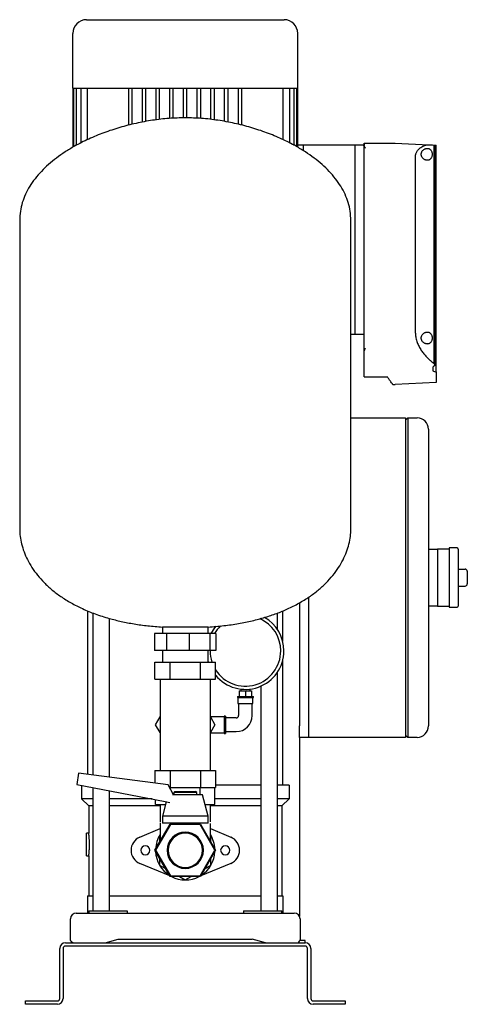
# Model space of a CAD drawing. Header units: millimetres. Extents: x 11 to 1241, y 11 to 874.
# Tile 3 of 3: x 849 to 1241, y 11 to 874. Entities that reach past the tile are written whole.
import ezdxf

# ---------------------------------------------------------------- set-up
doc = ezdxf.new("R2010")
doc.units = ezdxf.units.MM

msp = doc.modelspace()

# ---------------------------------------------------------------- linework, layer by layer
at = {"color": 7, "linetype": 'Continuous', "lineweight": 25}
for p, q in [((907.41, 873.59), (1080.41, 873.59)), ((895.41, 813.59), (895.41, 861.59)), ((1092.41, 813.59), (1092.41, 861.59)), ((895.41, 813.59), (895.41, 761.76)), ((895.41, 813.59), (1092.41, 813.59)), ((896.15, 813.59), (896.15, 762.21)), ((898.42, 813.59), (898.42, 763.43)), ((902.34, 813.59), (902.34, 765.42)), ((908.12, 813.59), (908.12, 768.36)), ((944.41, 781.11), (944.41, 813.59)), ((947.41, 781.88), (947.41, 813.59)), ((956.41, 783.78), (956.41, 813.59)), ((959.41, 784.33), (959.41, 813.59)), ((968.41, 785.77), (968.41, 813.59)), ((971.41, 786.1), (971.41, 813.59)), ((980.41, 787.07), (980.41, 813.59)), ((983.41, 787.19), (983.41, 813.59)), ((992.41, 787.54), (992.41, 813.59)), ((995.41, 787.54), (995.41, 813.59)), ((1004.41, 787.19), (1004.41, 813.59)), ((1007.41, 787.07), (1007.41, 813.59)), ((1016.41, 786.1), (1016.41, 813.59)), ((1019.41, 785.77), (1019.41, 813.59)), ((1028.41, 784.33), (1028.41, 813.59)), ((1031.41, 783.78), (1031.41, 813.59)), ((1040.41, 781.88), (1040.41, 813.59)), ((1043.41, 781.11), (1043.41, 813.59)), ((1079.7, 768.36), (1079.7, 813.59)), ((1085.48, 765.42), (1085.48, 813.59)), ((1089.39, 763.43), (1089.39, 813.59)), ((1091.66, 762.21), (1091.66, 813.59)), ((1092.41, 763.59), (1092.41, 813.59)), ((1092.41, 761.76), (1092.41, 763.59)), ((1097.41, 763.59), (1092.41, 763.59)), ((1097.41, 758.73), (1097.41, 763.59)), ((1142.71, 763.59), (1097.41, 763.59)), ((1142.71, 597.59), (1142.71, 763.59)), ((1150.71, 763.59), (1142.71, 763.59)), ((1150.71, 765.43), (1177.78, 765.48)), ((1150.71, 764.59), (1150.71, 765.43)), ((1150.71, 763.48), (1150.71, 763.59)), ((1150.71, 762.49), (1150.71, 762.75)), ((1150.71, 583.35), (1150.71, 762.49)), ((1177.83, 765.47), (1207.19, 763.94)), ((1211.48, 763.71), (1211.48, 572.33)), ((1211.48, 763.71), (1212.16, 763.67)), ((1212.16, 763.67), (1212.16, 571.6)), ((1212.16, 763.67), (1213.71, 763.59)), ((1213.71, 564.82), (1213.71, 763.59)), ((1195.51, 598.85), (1195.51, 753.59)), ((848.91, 697.79), (848.91, 427.2)), ((1138.91, 427.2), (1138.91, 697.79)), ((1142.71, 597.59), (1138.91, 597.59)), ((1149.71, 597.59), (1142.71, 597.59)), ((1150.71, 572.43), (1150.71, 583.35)), ((1150.71, 560.67), (1150.71, 572.43)), ((1212.16, 571.6), (1212.16, 570.11)), ((1210.7, 569.18), (1210.7, 565.93)), ((1213.71, 564.82), (1213.71, 555.59)), ((1150.58, 560.61), (1171.04, 560.57)), ((1171.04, 560.57), (1171.33, 560.63)), ((1176.22, 553.72), (1177.78, 553.71)), ((1213.71, 555.59), (1177.83, 553.71)), ((1138.91, 524.59), (1186.91, 524.59)), ((1186.91, 522.59), (1188.91, 524.59)), ((1186.91, 524.59), (1186.91, 504.59)), ((1188.91, 524.59), (1188.91, 504.59)), ((1188.91, 524.59), (1196.91, 524.59)), ((1206.91, 514.59), (1206.91, 504.59)), ((1186.91, 504.59), (1186.91, 264.59)), ((1188.91, 504.59), (1188.91, 264.59)), ((1206.91, 504.59), (1206.91, 264.59)), ((1206.91, 409.59), (1214.91, 409.59)), ((1224.91, 409.59), (1214.91, 409.59)), ((1214.91, 409.59), (1214.91, 399.59)), ((1231.91, 410.59), (1224.91, 410.59)), ((1224.91, 410.59), (1224.91, 384.59)), ((1232.91, 409.59), (1232.91, 359.59)), ((1214.91, 399.59), (1214.91, 384.59)), ((1232.91, 392.09), (1238.91, 392.09)), ((1240.91, 390.09), (1240.91, 379.09)), ((1214.91, 384.59), (1214.91, 369.59)), ((1224.91, 384.59), (1224.91, 358.59)), ((1232.91, 377.09), (1238.91, 377.09)), ((1093.91, 362.47), (1093.91, 254.59)), ((1101.91, 367.41), (1101.91, 264.59)), ((1101.91, 367.41), (1101.91, 254.59)), ((1214.91, 369.59), (1214.91, 359.59)), ((908.56, 212.19), (908.56, 355.44)), ((1079.26, 328.75), (1079.26, 355.41)), ((1214.91, 359.59), (1206.91, 359.59)), ((1214.91, 359.59), (1224.91, 359.59)), ((1224.91, 358.59), (1231.91, 358.59)), ((913.07, 353.59), (913.07, 211.59)), ((927.67, 209.65), (927.67, 348.75)), ((1074.75, 338.95), (1074.75, 353.55)), ((973.91, 341.23), (973.91, 335.59)), ((974.08, 341.23), (973.91, 341.23)), ((1013.91, 341.23), (974.08, 341.23)), ((1013.91, 335.59), (1013.91, 341.23)), ((967.08, 335.59), (967.08, 320.59)), ((977.44, 335.59), (967.08, 335.59)), ((977.44, 335.59), (977.44, 320.59)), ((997.44, 335.59), (977.44, 335.59)), ((997.44, 335.59), (997.44, 320.59)), ((1015.38, 335.59), (997.44, 335.59)), ((1015.38, 335.59), (1015.38, 320.59)), ((1020.74, 335.59), (1015.38, 335.59)), ((1020.74, 335.59), (1020.74, 320.59)), ((977.44, 320.59), (967.08, 320.59)), ((973.91, 320.59), (973.91, 310.59)), ((997.44, 320.59), (977.44, 320.59)), ((1015.38, 320.59), (997.44, 320.59)), ((1013.91, 310.59), (1013.91, 320.59)), ((1020.74, 320.59), (1015.38, 320.59)), ((1015.61, 320.59), (1015.61, 320.39)), ((1014.26, 310.59), (1013.91, 311.85)), ((1079.26, 202.59), (1079.26, 312.04)), ((967.35, 295.59), (967.35, 310.59)), ((967.35, 310.59), (980.63, 310.59)), ((980.63, 295.59), (980.63, 310.59)), ((980.63, 310.59), (1007.19, 310.59)), ((1007.19, 295.59), (1007.19, 310.59)), ((1007.19, 310.59), (1020.47, 310.59)), ((1020.47, 295.59), (1020.47, 310.59)), ((967.35, 295.59), (980.63, 295.59)), ((971.91, 295.59), (971.91, 280.59)), ((980.63, 295.59), (1007.19, 295.59)), ((1007.19, 295.59), (1020.47, 295.59)), ((1015.91, 280.59), (1015.91, 295.59)), ((1074.75, 92.59), (1074.75, 301.84)), ((1041.06, 285.39), (1041.06, 280.39)), ((1041.06, 285.39), (1046.56, 285.39)), ((1042.46, 286.89), (1042.46, 285.39)), ((1046.56, 285.39), (1046.56, 280.39)), ((1046.56, 285.39), (1052.06, 285.39)), ((1050.66, 285.39), (1050.66, 286.89)), ((1052.06, 285.39), (1052.06, 280.39)), ((1060.15, 289.5), (1060.15, 92.59)), ((971.91, 280.59), (971.91, 230.59)), ((1015.91, 230.59), (1015.91, 280.59)), ((1039.56, 280.39), (1039.56, 279.39)), ((1039.56, 280.39), (1046.56, 280.39)), ((1039.56, 279.39), (1046.56, 279.39)), ((1040.06, 279.39), (1040.06, 274.39)), ((1046.56, 280.39), (1053.56, 280.39)), ((1046.56, 279.39), (1053.56, 279.39)), ((1053.06, 274.39), (1053.06, 279.39)), ((1053.56, 279.39), (1053.56, 280.39)), ((1040.06, 274.39), (1046.56, 274.39)), ((1040.56, 274.39), (1040.56, 263.59)), ((1046.56, 274.39), (1053.06, 274.39)), ((1052.56, 263.59), (1052.56, 274.39)), ((967.93, 255.59), (971.91, 262.49)), ((1028.06, 262.59), (1015.91, 262.59)), ((1015.91, 262.49), (1019.89, 255.59)), ((1029.06, 263.09), (1028.06, 263.09)), ((1028.06, 263.09), (1028.06, 255.59)), ((1029.06, 263.09), (1029.06, 255.59)), ((1038.56, 261.59), (1029.06, 261.59)), ((1186.91, 264.59), (1186.91, 244.59)), ((1188.91, 264.59), (1188.91, 244.59)), ((1206.91, 264.59), (1206.91, 254.59)), ((971.91, 248.7), (967.93, 255.59)), ((1019.89, 255.59), (1015.91, 248.7)), ((1028.06, 255.59), (1028.06, 248.09)), ((1029.06, 255.59), (1029.06, 248.09)), ((1093.91, 244.59), (1093.91, 254.59)), ((1101.91, 254.59), (1101.91, 244.59)), ((1015.91, 248.59), (1028.06, 248.59)), ((1028.06, 248.09), (1029.06, 248.09)), ((1029.06, 249.59), (1038.56, 249.59)), ((1093.91, 244.59), (1093.91, 87.77)), ((1101.91, 244.59), (1093.91, 244.59)), ((1186.91, 244.59), (1101.91, 244.59)), ((1188.91, 244.59), (1186.91, 246.59)), ((1196.91, 244.59), (1188.91, 244.59)), ((971.91, 230.59), (971.91, 215.59)), ((1015.91, 215.59), (1015.91, 230.59)), ((900.31, 213.28), (899, 203.39)), ((979.07, 202.83), (900.31, 213.28)), ((967.35, 215.59), (967.35, 204.39)), ((967.35, 215.59), (980.63, 215.59)), ((980.63, 215.59), (980.63, 200.59)), ((980.63, 215.59), (1007.19, 215.59)), ((1007.19, 215.59), (1007.19, 200.59)), ((1007.19, 215.59), (1020.47, 215.59)), ((1020.47, 215.59), (1020.47, 200.59)), ((899, 203.39), (976.26, 188.38)), ((902.91, 202.59), (902.91, 190.59)), ((903.12, 202.59), (902.91, 202.59)), ((913.07, 200.66), (913.07, 92.59)), ((983.47, 194.24), (979.07, 202.83)), ((980.22, 200.59), (980.63, 200.59)), ((980.63, 200.59), (1007.19, 200.59)), ((980.92, 199.23), (980.92, 200.59)), ((1006.9, 194.24), (1006.9, 200.59)), ((1007.19, 200.59), (1020.47, 200.59)), ((1019.89, 185.59), (1019.89, 200.59)), ((1060.15, 202.59), (1020.47, 202.59)), ((1084.91, 202.59), (1074.75, 202.59)), ((1084.91, 202.59), (1084.91, 190.59)), ((913.07, 190.59), (902.91, 190.59)), ((909.41, 184.59), (902.91, 190.59)), ((927.67, 92.59), (927.67, 197.82)), ((964.85, 190.59), (927.67, 190.59)), ((967.93, 185.59), (967.93, 190)), ((993.91, 194.24), (982.73, 194.24)), ((984.91, 197.24), (983.91, 196.24)), ((983.91, 196.24), (983.91, 194.24)), ((993.91, 196.24), (983.91, 196.24)), ((984.91, 197.24), (993.91, 197.24)), ((993.91, 197.24), (1002.91, 197.24)), ((1003.91, 196.24), (993.91, 196.24)), ((1008.91, 194.24), (993.91, 194.24)), ((1003.91, 196.24), (1002.91, 197.24)), ((1003.91, 194.24), (1003.91, 196.24)), ((1013.91, 175.49), (1008.91, 194.24)), ((1060.15, 190.59), (1019.89, 190.59)), ((1084.91, 190.59), (1074.75, 190.59)), ((1078.41, 184.59), (1084.91, 190.59)), ((913.07, 184.59), (909.41, 184.59)), ((909.41, 184.59), (909.41, 160.59)), ((971.91, 184.59), (927.67, 184.59)), ((967.93, 185.59), (976.6, 185.59)), ((971.91, 185.59), (971.91, 170.59)), ((977.28, 188.14), (973.91, 175.49)), ((976.26, 188.38), (980.39, 187.43)), ((1011.22, 185.59), (1019.89, 185.59)), ((1015.91, 170.59), (1015.91, 185.59)), ((1060.15, 184.59), (1015.91, 184.59)), ((1078.41, 184.59), (1074.75, 184.59)), ((1078.41, 184.59), (1078.41, 105.59)), ((973.91, 175.49), (973.91, 169.24)), ((993.91, 175.49), (973.91, 175.49)), ((1013.91, 175.49), (993.91, 175.49)), ((1013.91, 169.24), (1013.91, 175.49)), ((954.09, 157.13), (971.91, 164.58)), ((967.35, 145.59), (980.63, 168.59)), ((980.92, 168.09), (967.93, 145.59)), ((971.91, 169.69), (971.91, 153.49)), ((993.91, 169.24), (973.91, 169.24)), ((980.63, 168.59), (983.91, 168.59)), ((1006.9, 168.09), (980.92, 168.09)), ((983.91, 169.24), (983.91, 168.09)), ((1013.91, 169.24), (993.91, 169.24)), ((1003.91, 168.09), (1003.91, 169.24)), ((1003.91, 168.59), (1007.19, 168.59)), ((1019.89, 145.59), (1006.9, 168.09)), ((1007.19, 168.59), (1020.47, 145.59)), ((1015.91, 153.49), (1015.91, 168.98)), ((1015.91, 164.58), (1033.73, 157.13)), ((909.41, 160.59), (907.41, 160.59)), ((907.41, 150.59), (907.41, 160.59)), ((971.91, 158.87), (971.41, 158.58)), ((971.41, 158.58), (971.41, 152.62)), ((1016.41, 158.58), (1015.91, 158.87)), ((1016.41, 152.62), (1016.41, 158.58)), ((907.41, 140.59), (907.41, 150.59)), ((907.41, 140.59), (909.41, 140.59)), ((909.41, 140.59), (909.41, 105.59)), ((980.63, 122.59), (967.35, 145.59)), ((967.93, 145.59), (980.92, 123.09)), ((971.41, 138.57), (971.41, 132.6)), ((1006.9, 123.09), (1019.89, 145.59)), ((1020.47, 145.59), (1007.19, 122.59)), ((1016.41, 132.6), (1016.41, 138.57)), ((980.35, 123.08), (954.09, 134.06)), ((971.41, 132.6), (976.57, 129.62)), ((1033.73, 134.06), (1007.47, 123.08)), ((1011.25, 129.62), (1016.41, 132.6)), ((1007.19, 122.59), (980.63, 122.59)), ((980.92, 123.09), (1006.9, 123.09)), ((983.88, 121.61), (981.52, 122.59)), ((988.75, 122.59), (993.91, 119.61)), ((993.91, 119.61), (999.07, 122.59)), ((1006.3, 122.59), (1003.94, 121.61)), ((908.41, 105.59), (908.41, 90.59)), ((908.41, 105.59), (913.07, 105.59)), ((927.67, 105.59), (1060.15, 105.59)), ((1074.75, 105.59), (1079.41, 105.59)), ((1079.41, 105.59), (1079.41, 90.59)), ((898.41, 90.59), (918.61, 90.59)), ((909.41, 92.59), (909.41, 90.59)), ((909.41, 92.59), (930.75, 92.59)), ((918.61, 90.59), (1069.21, 90.59)), ((930.75, 92.59), (942.94, 92.59)), ((942.94, 92.59), (942.94, 90.59)), ((1044.88, 92.59), (1044.88, 90.59)), ((1044.88, 92.59), (1057.07, 92.59)), ((1057.07, 92.59), (1078.41, 92.59)), ((1069.21, 90.59), (1089.41, 90.59)), ((1078.41, 90.59), (1078.41, 92.59)), ((893.41, 67.12), (893.41, 85.59)), ((1094.41, 85.59), (1094.41, 67.12)), ((888.91, 64.59), (1098.91, 64.59)), ((1098.91, 61.59), (888.91, 61.59)), ((923.71, 64.59), (935.21, 67.59)), ((935.21, 67.59), (1052.61, 67.59)), ((1064.11, 64.59), (1052.61, 67.59)), ((1063.91, 64.59), (1063.91, 64.65)), ((1098.91, 66.59), (1094.23, 66.59)), ((1098.91, 64.59), (1098.91, 66.59)), ((883.91, 15.59), (883.91, 59.59)), ((886.91, 59.59), (886.91, 15.59)), ((1100.91, 15.59), (1100.91, 59.59)), ((1103.91, 59.59), (1103.91, 15.59)), ((853.91, 10.59), (853.91, 13.59)), ((853.91, 13.59), (858.91, 13.59)), ((858.91, 10.59), (853.91, 10.59)), ((858.91, 13.59), (881.91, 13.59)), ((881.91, 10.59), (858.91, 10.59)), ((1105.91, 13.59), (1128.91, 13.59)), ((1128.91, 10.59), (1105.91, 10.59)), ((1128.91, 13.59), (1133.91, 13.59)), ((1133.91, 10.59), (1128.91, 10.59)), ((1133.91, 13.59), (1133.91, 10.59))]:
    msp.add_line(p, q, dxfattribs=at)
at = {"color": 7, "linetype": 'Continuous', "lineweight": 25, "flags": 128}
msp.add_lwpolyline([(1149.71, 763.48), (1150.27, 763.48), (1150.71, 763.48)], dxfattribs=at)
at = {"color": 7, "linetype": 'Continuous', "lineweight": 25}
for centre, radius, start, end in [((907.41, 861.59), 12, 90, 180), ((1080.41, 861.59), 12, 0, 90), ((1177.78, 764.48), 1, 87, 90.1), ((1176.22, 554.72), 1, 215.50392, 269.9), ((1177.78, 554.71), 1, 269.9, 273), ((1196.91, 514.59), 10, 0, 90), ((1231.91, 409.59), 1, 360, 90), ((1238.91, 390.09), 2, 0, 90), ((1238.91, 379.09), 2, 270, 0), ((1231.91, 359.59), 1, 270, 360), ((1046.56, 320.39), 30.95, 0, 66.07409), ((1046.56, 320.39), 33.75, 0, 60.3989), ((1046.56, 320.39), 33.75, 140.28792, 153.23255), ((1046.56, 320.39), 30.95, 135.09449, 150.58613), ((1046.56, 320.39), 30.95, 180, 198.45983), ((1046.56, 320.39), 33.75, 219.36755, 0), ((1046.56, 320.39), 30.95, 212.53815, 0), ((1038.56, 263.59), 2, 270, 0), ((1038.56, 263.59), 14, 270, 0), ((1196.91, 254.59), 10, 270, 0), ((958.91, 145.59), 12.5, 112.68809, 180), ((993.91, 145.59), 26, 147.79577, 177.79577), ((993.91, 145.59), 15.88, 0, 180), ((993.91, 145.59), 15, 0, 180), ((993.91, 145.59), 26, 2.20423, 32.20423), ((1028.91, 145.59), 12.5, 292.68809, 67.31191), ((958.91, 145.59), 4, 0, 180), ((1028.91, 145.59), 4, 0, 180), ((958.91, 145.59), 12.5, 180, 247.31191), ((958.91, 145.59), 4, 180, 0), ((993.91, 145.59), 26, 182.20423, 237.79577), ((993.91, 145.59), 15.88, 180, 0), ((993.91, 145.59), 15, 180, 0), ((993.91, 145.59), 26, 302.20423, 357.79577), ((1028.91, 145.59), 4, 180, 0), ((993.91, 145.59), 26, 242.20423, 297.79577), ((898.41, 85.59), 5, 90, 180), ((1089.41, 85.59), 5, 0, 90), ((888.91, 59.59), 5, 90, 180), ((888.91, 59.59), 2, 90, 180), ((1098.91, 59.59), 5, 0, 90), ((1098.91, 59.59), 2, 0, 90), ((881.91, 15.59), 2, 270, 0), ((881.91, 15.59), 5, 270, 0), ((1105.91, 15.59), 5, 180, 270), ((1105.91, 15.59), 2, 180, 270)]:
    msp.add_arc(centre, radius, start, end, dxfattribs=at)
for points, knots in [([(993.91, 787.59), (989.16, 787.48), (979.58, 787.26), (965.17, 785.55), (950.74, 782.91), (936.5, 779.26), (922.64, 774.68), (909.37, 769.2), (898.07, 763.48), (888.7, 757.82), (881.09, 752.51), (874.11, 746.83), (867.82, 740.79), (862.29, 734.4), (857.6, 727.68), (853.82, 720.64), (851.04, 713.29), (849.25, 705.64), (849.02, 700.42), (848.91, 697.79)], [0, 0, 0, 0, 0.076609, 0.154857, 0.234025, 0.313364, 0.392122, 0.469576, 0.545055, 0.596413, 0.646366, 0.694802, 0.741676, 0.787017, 0.830956, 0.873749, 0.915793, 0.957642, 1, 1, 1, 1]), ([(1138.91, 697.79), (1138.8, 700.42), (1138.57, 705.64), (1136.78, 713.29), (1134, 720.64), (1130.21, 727.68), (1125.53, 734.4), (1120, 740.79), (1113.71, 746.83), (1106.73, 752.51), (1099.12, 757.82), (1089.74, 763.48), (1078.45, 769.2), (1065.18, 774.68), (1051.32, 779.26), (1037.08, 782.91), (1022.65, 785.55), (1008.24, 787.26), (998.65, 787.48), (993.91, 787.59)], [0, 0, 0, 0, 0.042358, 0.084207, 0.126251, 0.169044, 0.212983, 0.258324, 0.305198, 0.353634, 0.403587, 0.454945, 0.530424, 0.607878, 0.686636, 0.765975, 0.845143, 0.923391, 1, 1, 1, 1]), ([(1150.71, 764.59), (1150.71, 764.56), (1150.71, 764.5), (1150.69, 764.41), (1150.67, 764.32), (1150.64, 764.23), (1150.6, 764.14), (1150.54, 764.03), (1150.44, 763.9), (1150.3, 763.78), (1150.15, 763.7), (1150.04, 763.65), (1149.92, 763.62), (1149.82, 763.6), (1149.74, 763.6), (1149.71, 763.59)], [0, 0, 0, 0, 0.09473, 0.1845609, 0.2696429, 0.3501525, 0.4262982, 0.4983264, 0.631992, 0.7486168, 0.8141737, 0.8742194, 0.917797, 0.9592264, 1, 1, 1, 1]), ([(1149.71, 763.48), (1149.74, 763.48), (1149.8, 763.48), (1149.88, 763.47), (1149.97, 763.46), (1150.05, 763.44), (1150.17, 763.41), (1150.32, 763.35), (1150.46, 763.26), (1150.58, 763.14), (1150.65, 763.02), (1150.7, 762.89), (1150.71, 762.8), (1150.71, 762.75)], [0, 0, 0, 0, 0.049939, 0.099382, 0.148872, 0.198948, 0.250132, 0.372681, 0.500013, 0.622659, 0.750115, 0.873467, 1, 1, 1, 1]), ([(1150.71, 762.49), (1150.71, 762.46), (1150.71, 762.4), (1150.73, 762.31), (1150.76, 762.2), (1150.81, 762.08), (1150.87, 761.99), (1150.89, 761.94)], [0, 0, 0, 0, 0.165958, 0.331959, 0.498952, 0.752233, 1, 1, 1, 1]), ([(1150.89, 761.94), (1150.91, 761.92), (1150.94, 761.88), (1150.99, 761.81), (1151.05, 761.73), (1151.12, 761.64), (1151.2, 761.54), (1151.28, 761.44), (1151.38, 761.32), (1151.47, 761.21), (1151.53, 761.13), (1151.55, 761.11)], [0, 0, 0, 0, 0.083697, 0.175739, 0.276081, 0.384605, 0.501121, 0.611645, 0.750604, 0.914626, 1, 1, 1, 1]), ([(1195.51, 753.59), (1195.51, 753.68), (1195.52, 753.85), (1195.53, 754.1), (1195.55, 754.36), (1195.58, 754.61), (1195.62, 754.86), (1195.67, 755.12), (1195.72, 755.37), (1195.78, 755.63), (1195.86, 755.88), (1196.03, 756.43), (1196.39, 757.29), (1196.99, 758.33), (1197.71, 759.29), (1198.46, 760.12), (1199.29, 760.89), (1200.41, 761.78), (1201.6, 762.51), (1202.79, 763.07), (1203.71, 763.43), (1204.6, 763.68), (1205.35, 763.83), (1205.92, 763.91), (1206.36, 763.94), (1206.78, 763.95), (1207.06, 763.94), (1207.19, 763.94)], [0, 0, 0, 0, 0.012117, 0.024284, 0.036513, 0.048818, 0.06121, 0.073701, 0.086304, 0.099031, 0.111892, 0.124898, 0.184763, 0.250107, 0.309389, 0.375028, 0.433855, 0.500081, 0.624465, 0.68709, 0.749847, 0.81764, 0.875036, 0.908188, 0.940062, 0.970664, 1, 1, 1, 1]), ([(1205.87, 750.34), (1205.8, 750.34), (1205.66, 750.35), (1205.45, 750.36), (1205.24, 750.39), (1205.03, 750.42), (1204.82, 750.47), (1204.61, 750.52), (1204.4, 750.59), (1203.97, 750.74), (1203.35, 751.03), (1202.54, 751.6), (1201.81, 752.32), (1201.28, 753.09), (1200.96, 753.78), (1200.77, 754.36), (1200.64, 754.96), (1200.6, 755.59), (1200.64, 756.21), (1200.76, 756.82), (1200.95, 757.39), (1201.28, 758.09), (1201.8, 758.86), (1202.54, 759.59), (1203.34, 760.15), (1204.04, 760.48), (1204.61, 760.67), (1205.03, 760.77), (1205.45, 760.83), (1205.73, 760.84), (1205.87, 760.84)], [0, 0, 0, 0, 0.01566, 0.031275, 0.046861, 0.062436, 0.078014, 0.093612, 0.109246, 0.124933, 0.188102, 0.249091, 0.314044, 0.374185, 0.406197, 0.436946, 0.468546, 0.499591, 0.530715, 0.562422, 0.593186, 0.625225, 0.685338, 0.750281, 0.811567, 0.875072, 0.90639, 0.937564, 0.968724, 1, 1, 1, 1]), ([(1205.87, 760.84), (1205.94, 760.84), (1206.07, 760.84), (1206.28, 760.83), (1206.47, 760.8), (1206.67, 760.77), (1206.86, 760.73), (1207.05, 760.67), (1207.24, 760.61), (1207.61, 760.46), (1208.15, 760.17), (1208.7, 759.68), (1209.09, 759.21), (1209.45, 758.68), (1209.83, 757.89), (1210.12, 756.79), (1210.23, 755.6), (1210.12, 754.4), (1209.83, 753.3), (1209.45, 752.51), (1209.09, 751.97), (1208.7, 751.5), (1208.15, 751.02), (1207.55, 750.69), (1207.05, 750.51), (1206.67, 750.41), (1206.27, 750.35), (1206.01, 750.35), (1205.87, 750.34)], [0, 0, 0, 0, 0.016024, 0.031896, 0.047633, 0.063252, 0.078771, 0.094205, 0.109575, 0.124897, 0.18867, 0.249769, 0.281384, 0.312251, 0.37479, 0.437377, 0.499809, 0.562264, 0.624905, 0.687643, 0.718675, 0.750472, 0.811615, 0.875443, 0.906051, 0.93692, 0.968191, 1, 1, 1, 1]), ([(1150.71, 596.59), (1150.71, 596.71), (1150.69, 596.84), (1150.59, 597.09), (1150.51, 597.2), (1150.32, 597.4), (1150.2, 597.48), (1149.95, 597.57), (1149.83, 597.59), (1149.71, 597.59)], [0, 0, 0, 0, 0.25, 0.25, 0.5, 0.5, 0.75, 0.75, 1, 1, 1, 1]), ([(1195.51, 598.85), (1195.51, 598.71), (1195.52, 598.43), (1195.53, 598.01), (1195.55, 597.6), (1195.58, 597.18), (1195.61, 596.76), (1195.66, 596.34), (1195.71, 595.92), (1195.77, 595.51), (1195.84, 595.09), (1196.01, 594.14), (1196.37, 592.65), (1197.01, 590.71), (1197.78, 588.83), (1198.65, 587.07), (1199.61, 585.36), (1200.97, 583.23), (1202.44, 581.25), (1203.94, 579.44), (1205.09, 578.15), (1206.25, 576.94), (1207.23, 575.99), (1208.01, 575.27), (1208.59, 574.75), (1209.17, 574.25), (1209.55, 573.93), (1209.74, 573.78)], [0, 0, 0, 0, 0.0124, 0.024807, 0.037228, 0.04967, 0.062141, 0.074647, 0.087196, 0.099794, 0.112449, 0.125167, 0.186834, 0.250667, 0.311763, 0.375337, 0.436902, 0.500684, 0.624947, 0.68665, 0.749369, 0.811801, 0.874688, 0.906033, 0.937357, 0.968674, 1, 1, 1, 1]), ([(1205.87, 589.34), (1205.8, 589.34), (1205.66, 589.35), (1205.45, 589.36), (1205.24, 589.39), (1205.03, 589.42), (1204.82, 589.47), (1204.61, 589.52), (1204.4, 589.59), (1203.97, 589.74), (1203.35, 590.03), (1202.54, 590.6), (1201.81, 591.32), (1201.28, 592.09), (1200.96, 592.78), (1200.77, 593.36), (1200.64, 593.96), (1200.6, 594.59), (1200.64, 595.21), (1200.76, 595.82), (1200.95, 596.39), (1201.28, 597.09), (1201.8, 597.86), (1202.54, 598.59), (1203.34, 599.15), (1204.04, 599.48), (1204.61, 599.67), (1205.03, 599.77), (1205.45, 599.83), (1205.73, 599.84), (1205.87, 599.84)], [0, 0, 0, 0, 0.01566, 0.031275, 0.046861, 0.062436, 0.078014, 0.093612, 0.109246, 0.124933, 0.188102, 0.249091, 0.314044, 0.374185, 0.406197, 0.436946, 0.468546, 0.499591, 0.530715, 0.562422, 0.593186, 0.625225, 0.685338, 0.750281, 0.811567, 0.875072, 0.90639, 0.937564, 0.968724, 1, 1, 1, 1]), ([(1205.87, 599.84), (1205.94, 599.84), (1206.07, 599.84), (1206.28, 599.83), (1206.47, 599.8), (1206.67, 599.77), (1206.86, 599.73), (1207.05, 599.67), (1207.24, 599.61), (1207.61, 599.46), (1208.15, 599.17), (1208.7, 598.68), (1209.09, 598.21), (1209.45, 597.68), (1209.83, 596.89), (1210.12, 595.79), (1210.23, 594.6), (1210.12, 593.4), (1209.83, 592.3), (1209.45, 591.51), (1209.09, 590.97), (1208.7, 590.5), (1208.15, 590.02), (1207.55, 589.69), (1207.05, 589.51), (1206.67, 589.41), (1206.27, 589.35), (1206.01, 589.35), (1205.87, 589.34)], [0, 0, 0, 0, 0.0160238, 0.0318961, 0.0476334, 0.0632524, 0.0787705, 0.0942053, 0.1095747, 0.1248968, 0.1886699, 0.2497686, 0.2813844, 0.3122513, 0.37479, 0.4373772, 0.4998095, 0.5622644, 0.6249049, 0.6876428, 0.718675, 0.7504721, 0.8116153, 0.8754432, 0.9060511, 0.9369202, 0.9681914, 1, 1, 1, 1]), ([(1151.11, 584.89), (1151.09, 584.86), (1151.05, 584.79), (1150.99, 584.67), (1150.93, 584.55), (1150.88, 584.42), (1150.84, 584.28), (1150.79, 584.1), (1150.75, 583.88), (1150.71, 583.62), (1150.71, 583.44), (1150.71, 583.35)], [0, 0, 0, 0, 0.0746463, 0.1524352, 0.2336546, 0.3185577, 0.4073662, 0.5002736, 0.6655259, 0.8318188, 1, 1, 1, 1]), ([(1151.55, 585.52), (1151.53, 585.49), (1151.48, 585.42), (1151.4, 585.31), (1151.31, 585.19), (1151.22, 585.05), (1151.15, 584.94), (1151.11, 584.89)], [0, 0, 0, 0, 0.1656754, 0.3323917, 0.4999841, 0.7542091, 1, 1, 1, 1]), ([(1175.41, 554.13), (1175.34, 554.23), (1175.2, 554.44), (1174.1, 555.97), (1172.64, 558.01), (1171.41, 559.74), (1170.82, 560.57)], [0, 0, 0, 0, 0.281736, 0.56592, 0.790939, 1, 1, 1, 1]), ([(848.91, 427.2), (848.99, 425.04), (849.16, 420.61), (850.47, 413.91), (852.59, 407.06), (855.63, 400.14), (859.59, 393.29), (864.47, 386.56), (870.31, 380.04), (877.15, 373.76), (885.03, 367.79), (893.98, 362.22), (904.03, 357.11), (915.22, 352.55), (926.59, 348.91), (937.99, 346.07), (949.27, 343.91), (961.32, 342.22), (969.63, 341.56), (973.91, 341.23)], [0, 0, 0, 0, 0.039003, 0.079969, 0.123044, 0.168399, 0.216235, 0.265872, 0.318412, 0.374173, 0.43351, 0.496816, 0.564519, 0.637073, 0.714953, 0.780208, 0.849301, 0.922481, 1, 1, 1, 1]), ([(1013.91, 341.23), (1018.52, 341.59), (1027.45, 342.3), (1040.36, 344.2), (1052.39, 346.63), (1063.53, 349.6), (1073.83, 353.05), (1083.79, 357.14), (1093.34, 361.94), (1102.35, 367.49), (1110.28, 373.44), (1117.22, 379.74), (1123.17, 386.34), (1128.16, 393.16), (1132.16, 400.08), (1135.22, 407.01), (1137.34, 413.88), (1138.66, 420.6), (1138.83, 425.03), (1138.91, 427.2)], [0, 0, 0, 0, 0.08352, 0.162003, 0.235767, 0.305124, 0.370381, 0.431839, 0.499782, 0.563307, 0.622839, 0.678776, 0.732519, 0.783228, 0.831195, 0.876667, 0.919848, 0.96091, 1, 1, 1, 1]), ([(910, 150.59), (910, 150.7), (910, 150.91), (910, 151.22), (910, 151.54), (909.99, 151.85), (909.99, 152.17), (909.98, 152.49), (909.97, 152.82), (909.96, 153.14), (909.95, 153.46), (909.94, 153.78), (909.93, 154.1), (909.91, 154.61), (909.87, 155.3), (909.82, 156.1), (909.77, 156.9), (909.71, 157.68), (909.64, 158.37), (909.59, 158.95), (909.54, 159.43), (909.5, 159.81), (909.47, 160.08), (909.45, 160.27), (909.43, 160.42), (909.42, 160.52), (909.41, 160.58), (909.41, 160.59), (909.41, 160.59)], [0, 0, 0, 0, 0.019774, 0.03974, 0.059899, 0.080252, 0.100798, 0.121538, 0.142472, 0.1636, 0.184923, 0.20644, 0.228153, 0.25006, 0.30924, 0.374584, 0.426709, 0.499807, 0.57223, 0.624425, 0.689979, 0.749422, 0.793102, 0.836012, 0.878155, 0.919533, 0.960147, 1, 1, 1, 1]), ([(909.41, 140.59), (909.41, 140.59), (909.41, 140.6), (909.41, 140.61), (909.41, 140.64), (909.42, 140.67), (909.42, 140.72), (909.43, 140.77), (909.44, 140.84), (909.45, 140.92), (909.46, 141.01), (909.47, 141.11), (909.48, 141.23), (909.5, 141.43), (909.54, 141.75), (909.59, 142.23), (909.64, 142.82), (909.71, 143.51), (909.77, 144.28), (909.82, 145.09), (909.87, 145.88), (909.91, 146.68), (909.94, 147.4), (909.96, 148.04), (909.98, 148.69), (909.99, 149.33), (910, 149.96), (910, 150.39), (910, 150.59)], [0, 0, 0, 0, 0.019787, 0.039762, 0.059927, 0.08028, 0.100823, 0.121555, 0.142478, 0.16359, 0.184893, 0.206387, 0.228071, 0.249947, 0.309468, 0.375099, 0.4274, 0.499815, 0.573053, 0.625157, 0.690553, 0.74977, 0.793422, 0.836293, 0.878384, 0.919697, 0.960235, 1, 1, 1, 1]), ([(895.35, 64.59), (894.72, 64.99), (894.23, 65.41), (893.57, 66.26), (893.41, 66.69), (893.41, 67.12)], [0, 0, 0, 0, 0.5, 0.5, 1, 1, 1, 1]), ([(1092.47, 64.59), (1093.1, 64.99), (1093.59, 65.41), (1094.25, 66.26), (1094.41, 66.69), (1094.41, 67.12)], [0, 0, 0, 0, 0.5, 0.5, 1, 1, 1, 1])]:
    msp.add_open_spline(points, degree=3, knots=knots, dxfattribs=at)
for points in [[(1207.19, 763.94), (1208.71, 763.86), (1210.14, 763.78), (1211.48, 763.71)], [(1209.74, 573.78), (1210.34, 573.29), (1210.92, 572.81), (1211.48, 572.33)], [(1212.16, 570.11), (1211.68, 569.8), (1211.19, 569.49), (1210.7, 569.18)], [(1211.48, 572.33), (1211.71, 572.09), (1211.94, 571.84), (1212.16, 571.6)], [(1210.7, 565.93), (1211.7, 565.55), (1212.7, 565.18), (1213.71, 564.82)]]:
    msp.add_open_spline(points, degree=3, dxfattribs=at)

doc.saveas('drawing.dxf')
